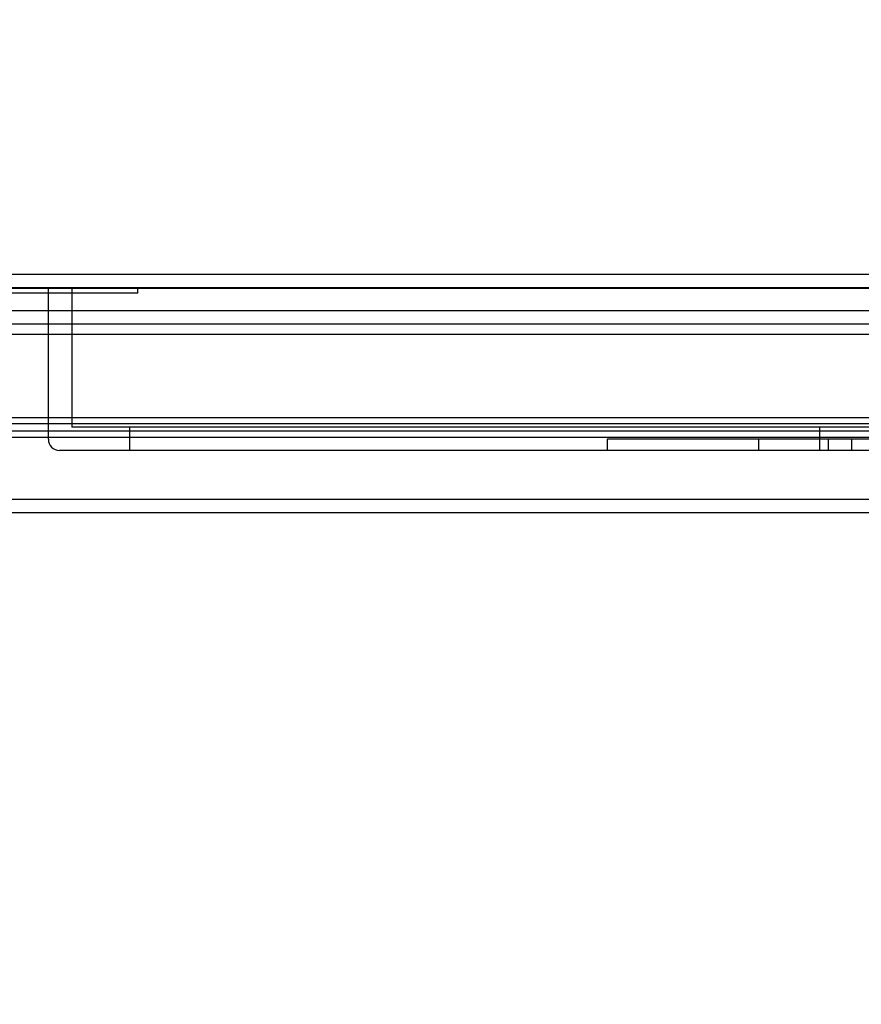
# Model space of a CAD drawing. Header units: inches. Extents: x 1 to 240, y -1 to 159.
# Tile 4 of 63: x 64.38 to 68.9, y 32.12 to 37.41. Entities that reach past the tile are written whole.
import ezdxf
from ezdxf.enums import TextEntityAlignment as Align
from ezdxf.lldxf.tags import DXFTag

# ---------------------------------------------------------------- set-up
doc = ezdxf.new("R2010")
doc.units = ezdxf.units.IN
doc.header["$MEASUREMENT"] = 0
for name, color, linetype in [('COM48588', 7, 'Continuous'), ('COM48600', 7, 'Continuous'), ('COM70220', 7, 'Continuous'), ('Default', 7, 'Continuous'), ('PKT99', 7, 'Continuous'), ('QLB20184', 7, 'Continuous')]:
    doc.layers.add(name, color=color, linetype=linetype)
doc.styles.add('SEACAD_Times_New_Roman', font='times.ttf')
tags = doc.linetypes.add('HIDDEN2', pattern=[0.1875, 0.125, -0.0625]).pattern_tags.tags
tags[6:7] = [DXFTag(74, 4), DXFTag(75, 0), DXFTag(340, '0'), DXFTag(46, 0.0), DXFTag(50, 0.0), DXFTag(44, 0.0), DXFTag(45, 0.0)]
tags[4:5] = [DXFTag(74, 4), DXFTag(75, 0), DXFTag(340, '0'), DXFTag(46, 0.0), DXFTag(50, 0.0), DXFTag(44, 0.0), DXFTag(45, 0.0)]
doc.dimstyles.new('HAMMOND_(STH_-_240x160)', dxfattribs={"dimtxt": 1, "dimasz": 1.25, "dimexe": 0.5, "dimexo": 0.5, "dimgap": 0.25, "dimtad": 0, "dimtih": 1, "dimtoh": 1, "dimlfac": 0.125, "dimzin": 0, "dimdsep": 46, "dimtxsty": 'SEACAD_Times_New_Roman', "dimblk1": '_SE_FILLED', "dimblk2": '_SE_FILLED', "dimsah": 1, "dimcen": 0.5, "dimadec": 0, "dimazin": 0, "dimtfac": 0.8, "dimtofl": 0, "dimtmove": 0, "dimatfit": 3, "dimfxl": 1, "dimtolj": 1, "dimtzin": 0, "dimarcsym": 0})

# ---------------------------------------------------------------- blocks, each defined once
blk = doc.blocks.new('SE8')
at = {"layer": 'COM48588', "color": 7, "linetype": 'HIDDEN2'}
for p, q in [((80.8516, 35.8451), (59.2857, 35.8451)), ((80.8516, 35.7731), (59.2857, 35.7731)), ((81.9547, 34.7601), (58.1826, 34.7601))]:
    blk.add_line(p, q, dxfattribs=at)
at = {"layer": 'COM48588', "color": 7, "linetype": 'Continuous'}
blk.add_line((68.9976, 34.8321), (58.1826, 34.8321), dxfattribs=at)
at = {"layer": 'COM48600', "color": 7, "linetype": 'Continuous'}
for p, q in [((59.0516, 36.0421), (81.0236, 36.0421)), ((69.4799, 35.2696), (60.0988, 35.2696)), ((59.9191, 35.1671), (69.4799, 35.1671)), ((69.4799, 35.1987), (60.0988, 35.1987))]:
    blk.add_line(p, q, dxfattribs=at)
at = {"layer": 'COM48600', "color": 7, "linetype": 'HIDDEN2'}
for p, q in [((59.0516, 35.9701), (81.0236, 35.9701)), ((59.9191, 35.2391), (80.1562, 35.2391))]:
    blk.add_line(p, q, dxfattribs=at)
at = {"layer": 'COM70220', "color": 7, "linetype": 'HIDDEN2'}
for p, q in [((59.5996, 35.9691), (80.5376, 35.9691)), ((59.5996, 35.9681), (80.5376, 35.9681)), ((59.5996, 35.9661), (80.5376, 35.9661)), ((59.5996, 35.7201), (80.5376, 35.7201))]:
    blk.add_line(p, q, dxfattribs=at)
at = {"layer": 'PKT99', "color": 7, "linetype": 'HIDDEN2'}
for p, q in [((64.5362, 35.1551), (64.5362, 35.9701)), ((64.6612, 35.9701), (64.6612, 35.2201)), ((73.9112, 35.2201), (64.6612, 35.2201)), ((64.9712, 35.2201), (64.9712, 35.0951)), ((68.6762, 35.2201), (68.6762, 35.0951)), ((71.0362, 35.1551), (67.5362, 35.1551)), ((67.5362, 35.1551), (67.5362, 35.0951)), ((68.3487, 35.1551), (68.3487, 35.0951)), ((68.7237, 35.1551), (68.7237, 35.0951)), ((68.8487, 35.1551), (68.8487, 35.0951)), ((73.9762, 35.0951), (64.5962, 35.0951))]:
    blk.add_line(p, q, dxfattribs=at)
blk.add_arc((64.5962, 35.1551), 0.06, 180, 270, dxfattribs=at)
at = {"layer": 'QLB20184', "color": 7, "linetype": 'HIDDEN2'}
for p, q in [((65.0156, 35.9401), (65.0156, 35.9701)), ((64.6406, 35.9401), (61.3906, 35.9401)), ((65.0156, 35.9401), (64.6406, 35.9401))]:
    blk.add_line(p, q, dxfattribs=at)
blk = doc.blocks.new('DMBLK2197')
at = {"layer": 'Default', "linetype": 'Continuous'}
for points in [[(59.3906, 39.3219), (58.1406, 39.1136), (59.3906, 38.9052)], [(60.1406, 39.3219), (60.1406, 38.9052), (61.3906, 39.1136)]]:
    blk.add_hatch(color=7, dxfattribs=at).paths.add_polyline_path(points)
at = {"layer": 'Default', "color": 7, "linetype": 'Continuous'}
for p, q in [((58.1406, 27.3321), (58.1406, 39.6136)), ((61.3906, 33.0438), (61.3906, 39.6136)), ((58.1406, 39.1136), (62.003, 39.1136)), ((62.003, 39.1136), (62.503, 39.1136))]:
    blk.add_line(p, q, dxfattribs=at)
at = {"layer": 'Default', "color": 7, "linetype": 'Continuous', "style": 'SEACAD_Times_New_Roman'}
for s, p in [('I/S', (66.207, 39.6136)), ('3.25', (62.853, 39.6136))]:
    blk.add_text(s, height=1, dxfattribs=at).set_placement(p, align=Align.TOP_LEFT)
blk = doc.blocks.new('_SE_FILLED')
at = {"color": 0}
blk.add_line((0, 0), (-1, 0), dxfattribs=at)
blk.add_solid([(0, 0), (-1, -0.1665), (-1, 0.1665), (0, 0)], dxfattribs=at)
blk = doc.blocks.new('DMBLK2198')
at = {"layer": 'Default', "linetype": 'Continuous'}
for points in [[(60.1936, 43.6084), (58.9436, 43.4001), (60.1936, 43.1917)], [(79.8816, 43.6084), (79.8816, 43.1917), (81.1316, 43.4001)]]:
    blk.add_hatch(color=7, dxfattribs=at).paths.add_polyline_path(points)
at = {"layer": 'Default', "color": 7, "linetype": 'Continuous'}
for p, q in [((58.9436, 36.0906), (58.9436, 43.9001)), ((81.1316, 36.4341), (81.1316, 43.9001)), ((67.5905, 43.4001), (58.9436, 43.4001)), ((81.1316, 43.4001), (72.4848, 43.4001))]:
    blk.add_line(p, q, dxfattribs=at)
at = {"layer": 'Default', "color": 7, "linetype": 'Continuous', "style": 'SEACAD_Times_New_Roman'}
for s, p in [('22.19', (68.3315, 43.9001)), ('DOOR', (67.9405, 42.4001))]:
    blk.add_text(s, height=1, dxfattribs=at).set_placement(p, align=Align.TOP_LEFT)

msp = doc.modelspace()

# ---------------------------------------------------------------- block references
at = {"layer": 'Default'}
msp.add_blockref('SE8', (0, 0), dxfattribs=at)

# ---------------------------------------------------------------- dimensions: what is measured, and where the dimension line sits
at = {"layer": 'Default', "color": 7, "linetype": 'Continuous'}
for base, p1, p2, text, override, picture, middle in [((58.9436, 43.4001), (81.1316, 35.9341), (58.9436, 35.5906), '\\A1;<>\\PDOOR', {"dimlfac": 1}, 'DMBLK2198', (70.0376, 43.4001)), ((61.3906, 39.1136), (58.1406, 26.8321), (61.3906, 32.5438), '\\A1;<> I/S', {"dimlfac": 1, "dimtmove": 1}, 'DMBLK2197', (62.503, 39.1136))]:
    dim = msp.add_linear_dim(base=base, p1=p1, p2=p2, text=text, dimstyle='HAMMOND_(STH_-_240x160)', override=override, dxfattribs=at)
    dim.commit()
    dim.dimension.update_dxf_attribs({"geometry": picture, "text_midpoint": middle, "dimtype": 160})

doc.saveas('drawing.dxf')
